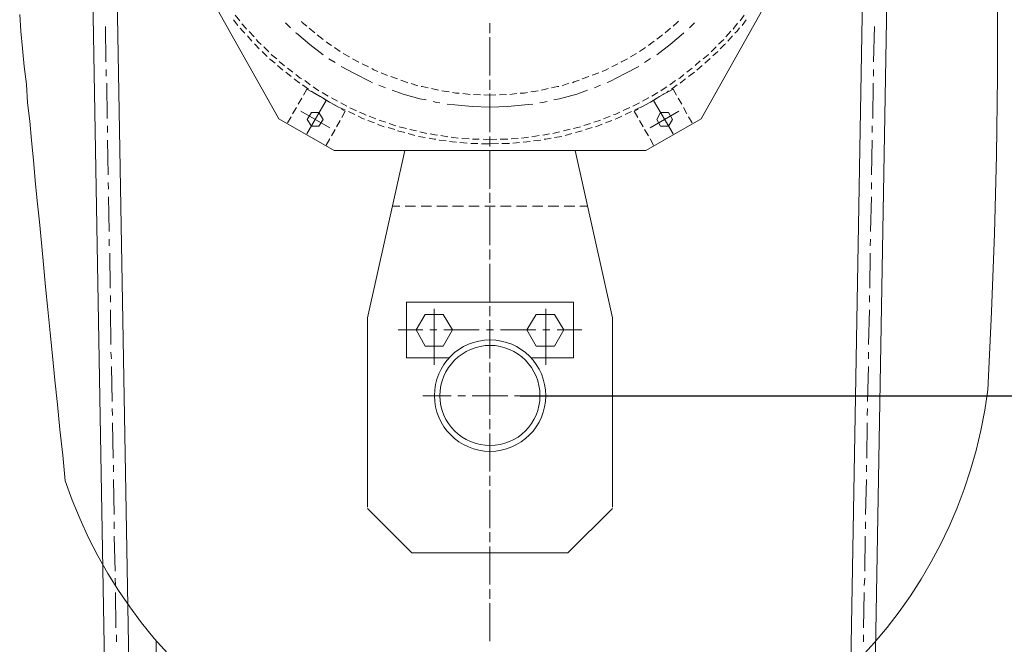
# Model space of a CAD drawing. Header units: millimetres. Extents: x 452087 to 582075, y 10891 to 81641.
# Tile 172 of 256: x 498361 to 499261, y 59010 to 59580. Entities that reach past the tile are written whole.
import ezdxf

# ---------------------------------------------------------------- set-up
doc = ezdxf.new("R2010")
doc.units = ezdxf.units.MM
doc.layers.get('Defpoints').update_dxf_attribs({"color": 8})
doc.layers.add('ОЗиМ Металл', color=1, linetype='Continuous', lineweight=50)
doc.styles.add('RomanS', font='romans.shx', dxfattribs={"width": 0.7})
doc.dimstyles.new('MOSOBL 1-100 (мм)', dxfattribs={"dimscale": 100, "dimtxt": 3, "dimasz": 2, "dimexe": 1.25, "dimexo": 0.625, "dimtad": 1, "dimdec": 0, "dimzin": 9, "dimtxsty": 'RomanS', "dimblk": 'ARCHTICK', "dimcen": 2.5, "dimdle": 1.25, "dimclrd": 7, "dimclre": 7, "dimclrt": 2, "dimadec": 0, "dimazin": 0, "dimtfac": 1, "dimtdec": 0, "dimtmove": 1, "dimatfit": 3, "dimfxl": 1, "dimtfill": 1, "dimlwd": 25, "dimlwe": 25, "dimarcsym": 0})

# ---------------------------------------------------------------- blocks, each defined once
blk = doc.blocks.new('механизм')
at = {"color": 7, "linetype": 'Continuous', "lineweight": 20, "true_color": 0x000007}
for points in [[(517175.73, 76371.03), (517281.58, 70319.05), (517281.58, 70319.05)], [(517197.42, 76371.4), (517303.27, 70319.43), (517303.27, 70319.43)], [(517906.98, 76371.4), (517800.75, 70319.43), (517800.75, 70319.43)], [(517928.67, 76371.03), (517822.82, 70319.05), (517822.82, 70319.05)], [(517324.59, 75113.88), (517328.71, 75109.02), (517328.71, 75109.02)], [(517775.69, 75109.02), (517779.43, 75113.88), (517779.43, 75113.88)], [(517208.64, 75103.78), (517209.02, 75072.36), (517209.02, 75072.36)], [(517323.1, 75109.76), (517326.84, 75104.9), (517326.84, 75104.9)], [(517329.08, 75102.28), (517331.33, 75099.67), (517333.2, 75097.8)], [(517330.58, 75106.4), (517333.95, 75102.28), (517334.69, 75101.54)], [(517369.48, 75107.15), (517373.97, 75102.66), (517373.97, 75102.66)], [(517383.69, 75108.64), (517384.44, 75107.52), (517388.56, 75104.15)], [(517390.8, 75102.28), (517395.66, 75098.17), (517395.66, 75098.17)], [(517552.01, 75106.77), (517552.01, 75100.41), (517552.01, 75100.41)], [(517552.01, 75104.15), (517552.01, 75097.8), (517552.01, 75097.8)], [(517708.73, 75098.17), (517713.6, 75102.28), (517713.6, 75102.28)], [(517715.84, 75104.15), (517719.58, 75107.52), (517720.7, 75108.64)], [(517730.43, 75102.66), (517734.92, 75107.15), (517734.92, 75107.15)], [(517769.7, 75101.54), (517770.08, 75102.28), (517773.44, 75106.77)], [(517771.2, 75097.8), (517773.07, 75099.67), (517775.31, 75102.66)], [(517777.56, 75104.9), (517781.3, 75109.76), (517781.3, 75109.76)], [(517895.75, 75103.78), (517895.01, 75072.36), (517895.01, 75072.36)], [(517335.44, 75095.55), (517339.56, 75090.69), (517339.56, 75090.69)], [(517336.94, 75099.29), (517341.43, 75094.8), (517341.43, 75094.8)], [(517378.46, 75098.17), (517379.2, 75097.8), (517391.17, 75087.7), (517403.14, 75078.72)], [(517397.91, 75096.3), (517403.14, 75092.18), (517403.14, 75092.18)], [(517552.01, 75094.43), (517552.01, 75062.64), (517552.01, 75062.64)], [(517701.25, 75078.72), (517713.22, 75087.7), (517725.19, 75097.8), (517725.57, 75098.17)], [(517701.25, 75092.56), (517706.49, 75096.3), (517706.49, 75096.3)], [(517762.97, 75094.8), (517767.46, 75099.67), (517767.46, 75099.67)], [(517764.84, 75090.69), (517768.96, 75095.55), (517768.96, 75095.55)], [(517341.8, 75088.44), (517342.55, 75087.7), (517345.92, 75083.96)], [(517343.3, 75092.18), (517345.17, 75090.31), (517347.79, 75087.7)], [(517350.03, 75085.83), (517354.52, 75081.34), (517354.52, 75081.34)], [(517405.76, 75090.31), (517408.38, 75088.44), (517410.62, 75086.95)], [(517413.24, 75085.08), (517418.48, 75081.71), (517418.48, 75081.71)], [(517552.01, 75091.81), (517552.01, 75060.02), (517552.01, 75060.02)], [(517685.92, 75081.71), (517691.15, 75085.08), (517691.15, 75085.08)], [(517693.77, 75086.95), (517695.64, 75088.44), (517699.01, 75090.69)], [(517749.88, 75081.34), (517754.37, 75085.83), (517754.37, 75085.83)], [(517756.61, 75088.07), (517758.86, 75090.31), (517761.1, 75092.18)], [(517758.11, 75083.96), (517761.85, 75087.7), (517762.97, 75088.44)], [(517348.53, 75081.71), (517353.02, 75077.22), (517353.02, 75077.22)], [(517356.76, 75079.09), (517357.14, 75078.72), (517361.62, 75074.98)], [(517421.1, 75079.84), (517426.71, 75076.85), (517426.71, 75076.85)], [(517677.69, 75076.85), (517683.3, 75079.84), (517683.3, 75079.84)], [(517742.77, 75074.98), (517747.26, 75078.72), (517747.63, 75079.09)], [(517751.38, 75077.6), (517755.86, 75081.71), (517755.86, 75081.71)], [(517355.27, 75074.98), (517360.13, 75071.24), (517360.13, 75071.24)], [(517362.37, 75068.99), (517367.24, 75064.88), (517367.24, 75064.88)], [(517363.87, 75072.73), (517368.73, 75068.62), (517368.73, 75068.62)], [(517408.38, 75074.98), (517413.99, 75071.61), (517413.99, 75071.61)], [(517419.23, 75068.25), (517431.2, 75061.89), (517445.04, 75054.78), (517447.28, 75053.66)], [(517429.33, 75074.98), (517434.56, 75072.36), (517434.94, 75071.99)], [(517437.93, 75070.49), (517443.54, 75067.87), (517443.54, 75067.87)], [(517657.12, 75054.03), (517659.36, 75054.78), (517673.2, 75061.89), (517685.17, 75068.25)], [(517661.23, 75067.87), (517666.47, 75070.49), (517666.47, 75070.49)], [(517669.46, 75071.99), (517669.83, 75072.36), (517675.07, 75074.98)], [(517690.41, 75071.61), (517695.64, 75075.35), (517695.64, 75075.35)], [(517735.67, 75068.99), (517740.15, 75073.11), (517740.15, 75073.11)], [(517737.16, 75064.88), (517742.02, 75068.99), (517742.02, 75068.99)], [(517744.27, 75071.24), (517749.13, 75075.35), (517749.13, 75075.35)], [(517209.39, 75065.63), (517209.39, 75059.64), (517209.39, 75059.64)], [(517369.85, 75063.01), (517374.72, 75059.27), (517374.72, 75059.27)], [(517371.35, 75066.75), (517376.21, 75063.01), (517376.21, 75063.01)], [(517378.83, 75061.14), (517382.57, 75057.77), (517384.07, 75057.02)], [(517446.53, 75066.38), (517448.4, 75065.25), (517452.14, 75063.76)], [(517455.14, 75062.64), (517460.75, 75060.02), (517460.75, 75060.02)], [(517463.74, 75059.27), (517469.72, 75057.02), (517469.72, 75057.02)], [(517634.67, 75057.02), (517640.66, 75059.27), (517640.66, 75059.27)], [(517643.65, 75060.39), (517649.64, 75062.64), (517649.64, 75062.64)], [(517652.63, 75063.76), (517655.99, 75065.25), (517658.24, 75066.38)], [(517720.7, 75057.02), (517721.83, 75057.77), (517725.57, 75061.14)], [(517728.18, 75063.01), (517733.05, 75066.75), (517733.05, 75066.75)], [(517729.68, 75059.27), (517734.92, 75063.01), (517734.92, 75063.01)], [(517895.01, 75065.63), (517895.01, 75059.64), (517895.01, 75059.64)], [(517209.76, 75053.28), (517210.14, 75021.87), (517210.14, 75021.87)], [(517377.33, 75057.02), (517380.33, 75054.78), (517382.2, 75053.28)], [(517384.82, 75051.79), (517390.05, 75048.05), (517390.05, 75048.05)], [(517386.69, 75055.53), (517391.55, 75051.79), (517391.55, 75051.79)], [(517394.17, 75049.92), (517396.41, 75048.42), (517399.4, 75046.55)], [(517452.89, 75051.41), (517458.88, 75049.17), (517458.88, 75049.17)], [(517472.71, 75055.9), (517476.83, 75054.41), (517478.7, 75053.66)], [(517481.69, 75052.91), (517487.68, 75051.04), (517487.68, 75051.04)], [(517490.67, 75050.29), (517491.79, 75050.29), (517497.03, 75049.17)], [(517552.01, 75056.28), (517552.01, 75049.92), (517552.01, 75049.92)], [(517552.01, 75053.66), (517552.01, 75047.3), (517552.01, 75047.3)], [(517607.37, 75049.17), (517612.61, 75050.29), (517613.73, 75050.29)], [(517616.72, 75051.04), (517622.71, 75053.28), (517622.71, 75053.28)], [(517626.07, 75053.66), (517627.57, 75054.41), (517632.06, 75055.9)], [(517645.52, 75049.17), (517651.13, 75051.41), (517651.13, 75051.41)], [(517704.99, 75046.55), (517707.99, 75048.42), (517710.23, 75049.92)], [(517712.85, 75051.79), (517718.09, 75055.53), (517718.09, 75055.53)], [(517714.35, 75048.05), (517719.58, 75051.79), (517719.58, 75051.79)], [(517722.2, 75053.28), (517724.07, 75054.78), (517727.06, 75057.02)], [(517894.63, 75053.28), (517894.26, 75021.87), (517894.26, 75021.87)], [(517385.56, 75042.44), (517388.56, 75048.05), (517388.56, 75048.05)], [(517388.56, 75048.05), (517392.3, 75045.8), (517392.3, 75045.8)], [(517392.67, 75046.18), (517394.17, 75045.06), (517397.91, 75042.81)], [(517395.29, 75044.31), (517400.53, 75041.32), (517400.53, 75041.32)], [(517400.9, 75041.32), (517406.14, 75037.95), (517406.14, 75037.95)], [(517402.4, 75045.06), (517407.63, 75041.69), (517407.63, 75041.69)], [(517464.86, 75046.93), (517474.59, 75043.56), (517489.55, 75039.44), (517495.16, 75038.32)], [(517500.02, 75048.42), (517506.38, 75046.93), (517506.38, 75046.93)], [(517509.37, 75046.55), (517515.73, 75045.43), (517515.73, 75045.43)], [(517518.72, 75045.06), (517521.71, 75044.31), (517524.71, 75044.31)], [(517528.07, 75043.93), (517534.43, 75043.19), (517534.43, 75043.19)], [(517537.42, 75043.19), (517543.78, 75042.81), (517543.78, 75042.81)], [(517546.77, 75042.81), (517552.01, 75042.44), (517552.01, 75042.44)], [(517552.01, 75043.93), (517552.01, 75012.14), (517552.01, 75012.14)], [(517552.01, 75042.44), (517557.62, 75042.81), (517557.62, 75042.81)], [(517552.01, 75041.32), (517552.01, 75009.52), (517552.01, 75009.52)], [(517560.61, 75042.81), (517566.97, 75043.19), (517566.97, 75043.19)], [(517569.97, 75043.19), (517576.32, 75043.93), (517576.32, 75043.93)], [(517579.32, 75044.31), (517582.68, 75044.31), (517585.68, 75045.06)], [(517588.67, 75045.43), (517595.4, 75046.55), (517595.4, 75046.55)], [(517598.39, 75046.93), (517604.38, 75048.42), (517604.38, 75048.42)], [(517609.24, 75038.32), (517614.48, 75039.44), (517629.81, 75043.56), (517639.54, 75046.93)], [(517696.77, 75041.69), (517702.38, 75045.06), (517702.38, 75045.06)], [(517698.26, 75037.95), (517703.87, 75041.32), (517703.87, 75041.32)], [(517709.11, 75044.31), (517703.87, 75041.32), (517703.87, 75041.32)], [(517706.49, 75043.19), (517710.23, 75045.06), (517711.73, 75046.55)], [(517715.84, 75048.05), (517712.1, 75045.8), (517712.1, 75045.8)], [(517718.83, 75042.44), (517715.84, 75048.05), (517715.84, 75048.05)], [(517380.7, 75034.58), (517384.07, 75039.82), (517384.07, 75039.82)], [(517388.56, 75008.03), (517405.76, 75037.95), (517405.76, 75037.95)], [(517403.14, 75039.82), (517408.75, 75036.45), (517408.75, 75036.45)], [(517408.75, 75036.45), (517414.36, 75033.46), (517414.36, 75033.46)], [(517410.62, 75040.19), (517415.86, 75037.2), (517415.86, 75037.2)], [(517411.37, 75034.96), (517416.98, 75031.96), (517416.98, 75031.96)], [(517416.98, 75031.96), (517422.97, 75029.35), (517422.97, 75029.35)], [(517418.85, 75035.7), (517424.46, 75032.71), (517424.46, 75032.71)], [(517501.52, 75036.83), (517504.88, 75036.08), (517507.5, 75035.7)], [(517513.86, 75034.58), (517520.97, 75033.83), (517536.3, 75032.34), (517552.01, 75031.96)], [(517552.01, 75031.96), (517568.1, 75032.34), (517583.43, 75033.83), (517590.54, 75034.58)], [(517596.9, 75035.7), (517599.14, 75036.08), (517603.26, 75036.83)], [(517679.93, 75032.71), (517685.92, 75035.7), (517685.92, 75035.7)], [(517681.8, 75029.35), (517687.04, 75031.96), (517687.04, 75031.96)], [(517693.02, 75034.96), (517687.41, 75031.96), (517687.41, 75031.96)], [(517688.54, 75037.2), (517693.77, 75040.19), (517694.15, 75040.19)], [(517690.03, 75033.46), (517695.64, 75036.45), (517695.64, 75036.45)], [(517701.25, 75039.82), (517695.64, 75036.45), (517695.64, 75036.45)], [(517715.84, 75008.03), (517698.26, 75037.95), (517698.26, 75037.95)], [(517723.7, 75034.58), (517720.33, 75039.82), (517720.33, 75039.82)], [(517371.35, 75017.75), (517374.72, 75023.36), (517374.72, 75023.36)], [(517375.84, 75025.98), (517379.2, 75031.59), (517379.2, 75031.59)], [(517409.13, 75013.26), (517383.32, 75028.22), (517383.32, 75028.22)], [(517419.6, 75030.09), (517422.97, 75028.22), (517422.97, 75028.22)], [(517419.98, 75022.61), (517422.97, 75028.22), (517422.97, 75028.22)], [(517425.96, 75027.85), (517431.57, 75025.23), (517431.57, 75025.23)], [(517427.08, 75031.22), (517433.07, 75028.6), (517433.07, 75028.6)], [(517434.56, 75023.74), (517438.3, 75021.87), (517440.17, 75021.12)], [(517435.68, 75027.48), (517439.8, 75025.61), (517441.67, 75024.86)], [(517444.29, 75023.74), (517450.27, 75021.49), (517450.27, 75021.49)], [(517653.75, 75021.49), (517659.74, 75023.74), (517659.74, 75023.74)], [(517662.73, 75025.23), (517664.6, 75025.61), (517668.34, 75027.48)], [(517664.22, 75021.12), (517665.72, 75021.87), (517670.21, 75023.74)], [(517671.33, 75028.97), (517677.32, 75031.59), (517677.32, 75031.59)], [(517673.2, 75025.23), (517678.81, 75027.85), (517678.81, 75027.85)], [(517684.8, 75030.09), (517681.06, 75028.22), (517681.06, 75028.22)], [(517684.42, 75022.61), (517681.06, 75028.22), (517681.06, 75028.22)], [(517695.27, 75013.26), (517721.08, 75028.22), (517721.08, 75028.22)], [(517728.18, 75025.98), (517725.19, 75031.59), (517725.19, 75031.59)], [(517733.05, 75017.75), (517729.68, 75023.36), (517729.68, 75023.36)], [(517210.51, 75015.13), (517210.51, 75009.15), (517210.51, 75009.15)], [(517415.11, 75014.38), (517418.48, 75019.99), (517418.48, 75019.99)], [(517443.17, 75019.99), (517449.15, 75017.75), (517449.15, 75017.75)], [(517451.77, 75016.63), (517453.64, 75015.88), (517457.75, 75014.38)], [(517453.26, 75020.37), (517455.14, 75019.62), (517459.25, 75018.5)], [(517462.24, 75017.38), (517468.23, 75015.13), (517468.23, 75015.13)], [(517471.22, 75014.38), (517477.58, 75012.89), (517477.58, 75012.89)], [(517626.82, 75012.89), (517633.18, 75014.38), (517633.18, 75014.38)], [(517636.17, 75015.51), (517642.16, 75017.38), (517642.16, 75017.38)], [(517645.15, 75018.5), (517649.26, 75019.62), (517651.13, 75020.37)], [(517646.64, 75014.38), (517650.38, 75015.88), (517652.63, 75016.63)], [(517655.62, 75017.75), (517661.23, 75019.99), (517661.23, 75019.99)], [(517689.28, 75014.38), (517685.92, 75019.99), (517685.92, 75019.99)], [(517893.88, 75015.13), (517893.88, 75009.15), (517893.88, 75009.15)], [(517410.62, 75006.16), (517413.99, 75011.77), (517413.99, 75011.77)], [(517461.12, 75013.64), (517467.1, 75011.77), (517467.1, 75011.77)], [(517469.72, 75010.64), (517476.08, 75009.15), (517476.08, 75009.15)], [(517479.07, 75008.4), (517485.06, 75006.53), (517485.06, 75006.53)], [(517480.57, 75011.77), (517486.55, 75010.64), (517486.55, 75010.64)], [(517488.42, 75005.78), (517494.41, 75004.66), (517494.41, 75004.66)], [(517489.55, 75009.9), (517495.91, 75008.4), (517495.91, 75008.4)], [(517498.9, 75008.03), (517503.01, 75007.28), (517505.26, 75006.9)], [(517508.25, 75006.53), (517514.61, 75005.41), (517514.61, 75005.41)], [(517552.01, 75005.78), (517552.01, 74999.42), (517552.01, 74999.42)], [(517589.79, 75005.41), (517596.15, 75006.53), (517596.15, 75006.53)], [(517599.51, 75006.9), (517601.38, 75007.28), (517605.5, 75008.03)], [(517608.49, 75008.4), (517614.48, 75009.9), (517614.48, 75009.9)], [(517609.99, 75004.66), (517616.35, 75005.78), (517616.35, 75005.78)], [(517617.84, 75010.64), (517623.83, 75012.14), (517623.83, 75012.14)], [(517619.34, 75006.53), (517625.32, 75008.4), (517625.32, 75008.4)], [(517628.69, 75009.15), (517634.67, 75010.64), (517634.67, 75010.64)], [(517637.67, 75011.77), (517643.65, 75013.64), (517643.65, 75013.64)], [(517693.77, 75006.16), (517690.41, 75011.77), (517690.41, 75011.77)], [(517210.51, 75002.41), (517210.89, 74971.37), (517210.89, 74971.37)], [(517405.76, 74997.93), (517409.13, 75003.54), (517409.13, 75003.54)], [(517497.78, 75004.29), (517502.26, 75003.16), (517503.76, 75003.16)], [(517506.75, 75002.41), (517513.11, 75001.67), (517513.11, 75001.67)], [(517516.1, 75001.29), (517518.72, 75000.92), (517522.46, 75000.54)], [(517517.6, 75005.03), (517519.47, 75004.66), (517523.96, 75004.29)], [(517525.45, 75000.17), (517531.81, 74999.8), (517531.81, 74999.8)], [(517526.95, 75003.91), (517533.68, 75003.54), (517533.68, 75003.54)], [(517535.18, 74999.42), (517535.55, 74999.42), (517541.54, 74999.42)], [(517536.68, 75003.16), (517542.66, 75003.16), (517542.66, 75003.16)], [(517544.53, 74999.05), (517552.01, 74999.05), (517552.01, 74999.05)], [(517546.03, 75003.16), (517552.01, 75002.79), (517552.01, 75002.79)], [(517552.01, 75002.79), (517558.37, 75003.16), (517558.37, 75003.16)], [(517552.01, 75003.16), (517552.01, 74996.8), (517552.01, 74996.8)], [(517552.01, 74999.05), (517559.87, 74999.42), (517559.87, 74999.42)], [(517561.36, 75003.16), (517568.1, 75003.16), (517568.1, 75003.16)], [(517562.86, 74999.42), (517568.84, 74999.42), (517569.59, 74999.42)], [(517571.09, 75003.54), (517577.45, 75003.91), (517577.45, 75003.91)], [(517572.58, 74999.8), (517578.57, 75000.17), (517578.57, 75000.17)], [(517580.44, 75004.29), (517584.93, 75004.66), (517586.8, 75005.03)], [(517581.93, 75000.54), (517585.3, 75000.92), (517588.29, 75001.29)], [(517591.29, 75001.67), (517597.64, 75002.41), (517597.64, 75002.41)], [(517600.64, 75003.16), (517602.13, 75003.16), (517607, 75004.29)], [(517698.26, 74997.93), (517695.27, 75003.54), (517695.27, 75003.54)], [(517893.88, 75002.41), (517893.14, 74971.37), (517893.14, 74971.37)], [(517552.01, 74993.06), (517552.01, 74961.64), (517552.01, 74961.64)], [(517552.01, 74990.45), (517552.01, 74959.03), (517552.01, 74959.03)], [(517210.89, 74964.64), (517211.26, 74958.65), (517211.26, 74958.65)], [(517893.14, 74964.64), (517893.14, 74958.65), (517893.14, 74958.65)], [(517552.01, 74955.29), (517552.01, 74948.93), (517552.01, 74948.93)], [(517552.01, 74952.67), (517552.01, 74946.31), (517552.01, 74946.31)], [(517211.26, 74951.92), (517212.01, 74920.87), (517212.01, 74920.87)], [(517893.14, 74951.92), (517892.39, 74920.87), (517892.39, 74920.87)], [(517471.59, 74943.32), (517464.86, 74943.32), (517464.86, 74943.32)], [(517485.81, 74943.32), (517476.46, 74943.32), (517476.46, 74943.32)], [(517500.02, 74943.32), (517490.67, 74943.32), (517490.67, 74943.32)], [(517514.23, 74943.32), (517504.88, 74943.32), (517504.88, 74943.32)], [(517528.45, 74943.32), (517518.72, 74943.32), (517518.72, 74943.32)], [(517542.66, 74943.32), (517533.31, 74943.32), (517533.31, 74943.32)], [(517556.87, 74943.32), (517547.52, 74943.32), (517547.52, 74943.32)], [(517552.01, 74942.57), (517552.01, 74911.15), (517552.01, 74911.15)], [(517552.01, 74939.95), (517552.01, 74908.53), (517552.01, 74908.53)], [(517571.09, 74943.32), (517561.74, 74943.32), (517561.74, 74943.32)], [(517585.3, 74943.32), (517575.95, 74943.32), (517575.95, 74943.32)], [(517599.51, 74943.32), (517590.16, 74943.32), (517590.16, 74943.32)], [(517613.73, 74943.32), (517604.38, 74943.32), (517604.38, 74943.32)], [(517627.94, 74943.32), (517618.59, 74943.32), (517618.59, 74943.32)], [(517639.54, 74943.32), (517632.43, 74943.32), (517632.43, 74943.32)], [(517212.01, 74914.14), (517212.01, 74908.16), (517212.01, 74908.16)], [(517892.39, 74914.14), (517892.01, 74908.16), (517892.01, 74908.16)], [(517212.38, 74901.42), (517212.76, 74870.38), (517212.76, 74870.38)], [(517552.01, 74904.79), (517552.01, 74898.43), (517552.01, 74898.43)], [(517552.01, 74902.17), (517552.01, 74895.81), (517552.01, 74895.81)], [(517892.01, 74901.42), (517891.64, 74870.38), (517891.64, 74870.38)], [(517552.01, 74892.07), (517552.01, 74860.28), (517552.01, 74860.28)], [(517552.01, 74889.45), (517552.01, 74858.04), (517552.01, 74858.04)], [(517213.13, 74863.65), (517213.13, 74857.66), (517213.13, 74857.66)], [(517891.27, 74863.65), (517891.27, 74857.66), (517891.27, 74857.66)], [(517213.13, 74850.93), (517213.5, 74819.88), (517213.5, 74819.88)], [(517502.26, 74801.93), (517502.26, 74851.68), (517502.26, 74851.68)], [(517552.01, 74854.29), (517552.01, 74847.94), (517552.01, 74847.94)], [(517552.01, 74851.68), (517552.01, 74845.32), (517552.01, 74845.32)], [(517602.13, 74801.93), (517602.13, 74851.68), (517602.13, 74851.68)], [(517891.27, 74850.93), (517890.52, 74819.88), (517890.52, 74819.88)], [(517552.01, 74841.58), (517552.01, 74809.78), (517552.01, 74809.78)], [(517552.01, 74838.96), (517552.01, 74807.54), (517552.01, 74807.54)], [(517470.1, 74832.97), (517492.17, 74832.97), (517492.17, 74832.97)], [(517498.52, 74832.97), (517504.88, 74832.97), (517504.88, 74832.97)], [(517510.87, 74832.97), (517542.66, 74832.97), (517542.66, 74832.97)], [(517549.02, 74832.97), (517555.38, 74832.97), (517555.38, 74832.97)], [(517561.74, 74832.97), (517593.16, 74832.97), (517593.16, 74832.97)], [(517599.51, 74832.97), (517605.87, 74832.97), (517605.87, 74832.97)], [(517612.23, 74832.97), (517634.3, 74832.97), (517634.3, 74832.97)], [(517213.5, 74813.15), (517213.88, 74807.17), (517213.88, 74807.17)], [(517890.52, 74813.15), (517890.52, 74807.17), (517890.52, 74807.17)], [(517552.01, 74803.8), (517552.01, 74797.44), (517552.01, 74797.44)], [(517213.88, 74800.43), (517214.63, 74769.01), (517214.63, 74769.01)], [(517552.01, 74801.18), (517552.01, 74794.82), (517552.01, 74794.82)], [(517890.52, 74800.43), (517889.77, 74769.01), (517889.77, 74769.01)], [(517552.01, 74791.08), (517552.01, 74759.29), (517552.01, 74759.29)], [(517552.01, 74788.46), (517552.01, 74757.04), (517552.01, 74757.04)], [(517517.6, 74774.25), (517492.17, 74774.25), (517492.17, 74774.25)], [(517530.32, 74774.25), (517523.58, 74774.25), (517523.58, 74774.25)], [(517568.1, 74774.25), (517536.3, 74774.25), (517536.3, 74774.25)], [(517580.81, 74774.25), (517574.08, 74774.25), (517574.08, 74774.25)], [(517611.86, 74774.25), (517586.8, 74774.25), (517586.8, 74774.25)], [(517214.63, 74762.66), (517215, 74756.67), (517215, 74756.67)], [(517889.77, 74762.66), (517889.4, 74756.67), (517889.4, 74756.67)], [(517552.01, 74753.3), (517552.01, 74746.95), (517552.01, 74746.95)], [(517552.01, 74750.69), (517552.01, 74744.33), (517552.01, 74744.33)], [(517215, 74749.94), (517215.38, 74718.52), (517215.38, 74718.52)], [(517889.4, 74749.94), (517889.02, 74718.52), (517889.02, 74718.52)], [(517552.01, 74740.59), (517552.01, 74708.79), (517552.01, 74708.79)], [(517552.01, 74737.97), (517552.01, 74706.55), (517552.01, 74706.55)], [(517215.75, 74712.16), (517215.75, 74706.17), (517215.75, 74706.17)], [(517888.65, 74712.16), (517888.65, 74706.17), (517888.65, 74706.17)], [(517215.75, 74699.44), (517216.5, 74668.02), (517216.5, 74668.02)], [(517552.01, 74702.81), (517552.01, 74696.45), (517552.01, 74696.45)], [(517552.01, 74700.19), (517552.01, 74693.83), (517552.01, 74693.83)], [(517888.65, 74699.44), (517887.9, 74668.02), (517887.9, 74668.02)], [(517552.01, 74690.09), (517552.01, 74658.3), (517552.01, 74658.3)], [(517552.01, 74687.47), (517552.01, 74656.05), (517552.01, 74656.05)], [(517216.5, 74661.66), (517216.5, 74655.31), (517216.5, 74655.31)], [(517887.9, 74661.66), (517887.9, 74655.31), (517887.9, 74655.31)], [(517216.5, 74648.95), (517217.25, 74617.53), (517217.25, 74617.53)], [(517552.01, 74652.31), (517552.01, 74645.95), (517552.01, 74645.95)], [(517552.01, 74649.32), (517552.01, 74643.34), (517552.01, 74643.34)], [(517887.53, 74648.95), (517887.15, 74617.53), (517887.15, 74617.53)], [(517552.01, 74639.6), (517552.01, 74607.8), (517552.01, 74607.8)], [(517552.01, 74636.98), (517552.01, 74605.56), (517552.01, 74605.56)], [(517217.25, 74611.17), (517217.62, 74604.81), (517217.62, 74604.81)], [(517887.15, 74611.17), (517886.78, 74604.81), (517886.78, 74604.81)], [(517552.01, 74601.44), (517552.01, 74595.46), (517552.01, 74595.46)], [(517217.62, 74598.45), (517217.99, 74567.03), (517217.99, 74567.03)], [(517552.01, 74598.83), (517552.01, 74592.84), (517552.01, 74592.84)], [(517886.78, 74598.45), (517886.03, 74567.03), (517886.03, 74567.03)], [(517552.01, 74589.1), (517552.01, 74557.31), (517552.01, 74557.31)], [(517552.01, 74586.48), (517552.01, 74555.06), (517552.01, 74555.06)], [(517218.37, 74560.67), (517218.37, 74554.31), (517218.37, 74554.31)], [(517886.03, 74560.67), (517886.03, 74554.31), (517886.03, 74554.31)], [(517253.9, 74555.44), (517253.9, 73232.46), (517253.9, 73232.46)]]:
    blk.add_lwpolyline(points, dxfattribs=at)
for points in [[(517392.67, 75014.76), (517388.93, 75020.74), (517392.67, 75027.1), (517399.4, 75027.1), (517403.14, 75020.74), (517399.4, 75014.76)], [(517711.73, 75014.76), (517715.47, 75020.74), (517711.73, 75027.1), (517704.62, 75027.1), (517701.25, 75020.74), (517704.62, 75014.76)]]:
    blk.add_lwpolyline(points, close=True, dxfattribs=at)
at = {"layer": 'ОЗиМ Металл', "linetype": 'Continuous', "lineweight": 20}
for points in [[(517172.73, 74698.32), (517170.49, 74721.14), (517167.87, 74743.95), (517165.63, 74766.4), (517163.38, 74788.09), (517161.14, 74809.78), (517159.27, 74830.36), (517157.02, 74851.3), (517155.15, 74871.5), (517153.28, 74891.32), (517151.41, 74910.78), (517149.54, 74929.48), (517147.67, 74948.18), (517145.8, 74966.51), (517144.31, 74984.46), (517142.44, 75002.04), (517140.94, 75019.25), (517139.07, 75035.7), (517137.95, 75052.54), (517136.08, 75068.25), (517134.58, 75084.33), (517133.09, 75099.67), (517131.96, 75114.63)], [(517997.12, 74779.11), (518000.49, 74849.06), (518003.1, 74919), (518004.97, 74988.95), (518005.72, 75059.27), (518005.72, 75129.21), (518004.23, 75199.16), (518002.36, 75269.11), (517999.74, 75339.05), (517995.62, 75409), (517991.14, 75478.94), (517985.52, 75548.89), (517978.79, 75618.46), (517971.31, 75688.03), (517963.08, 75757.6)], [(517227.72, 75263.12), (517363.5, 75021.49), (517363.5, 75021.49)], [(517876.68, 75263.12), (517740.9, 75021.49), (517740.9, 75021.49)], [(517363.5, 75021.49), (517412.87, 74993.06), (517412.87, 74993.06)], [(517740.9, 75021.49), (517691.53, 74993.06), (517691.53, 74993.06)], [(517691.53, 74993.06), (517412.87, 74993.06), (517412.87, 74993.06)], [(517476.08, 74993.06), (517442.79, 74843.82), (517442.79, 74843.82)], [(517628.32, 74993.06), (517661.61, 74843.82), (517661.61, 74843.82)], [(517477.58, 74807.91), (517477.58, 74857.66), (517477.58, 74857.66)], [(517477.58, 74857.66), (517626.82, 74857.66), (517626.82, 74857.66)], [(517626.82, 74807.91), (517626.82, 74857.66), (517626.82, 74857.66)], [(517442.79, 74843.82), (517442.79, 74674.76), (517442.79, 74674.76)], [(517661.61, 74843.82), (517661.61, 74674.76), (517661.61, 74674.76)], [(517477.58, 74807.91), (517515.73, 74807.91), (517515.73, 74807.91)], [(517588.67, 74807.91), (517626.82, 74807.91), (517626.82, 74807.91)], [(517442.79, 74673.63), (517482.44, 74633.99), (517621.96, 74633.99)], [(517621.96, 74633.99), (517661.61, 74673.63), (517661.61, 74673.63)]]:
    blk.add_lwpolyline(points, dxfattribs=at)
for points in [[(517494.41, 74818.39), (517486.18, 74832.97), (517494.41, 74846.81), (517510.49, 74846.81), (517518.72, 74832.97), (517510.49, 74818.39)], [(517593.53, 74818.39), (517585.3, 74832.97), (517593.53, 74846.81), (517609.99, 74846.81), (517618.22, 74832.97), (517609.99, 74818.39)]]:
    blk.add_lwpolyline(points, close=True, dxfattribs=at)
for points, knots in [([(517602.13, 74774.25), (517602.13, 74801.93), (517579.69, 74824), (517552.39, 74824), (517552.39, 74824), (517524.71, 74824), (517502.64, 74801.93), (517502.64, 74774.25), (517502.64, 74774.25), (517502.64, 74746.95), (517524.71, 74724.5), (517552.39, 74724.5), (517552.39, 74724.5), (517579.69, 74724.5), (517602.13, 74746.95), (517602.13, 74774.25)], [0, 0, 0, 0, 0.0625, 0.0625, 0.0625, 0.062501, 0.125, 0.125, 0.125, 0.125001, 0.1875, 0.1875, 0.1875, 0.187501, 1, 1, 1, 1]), ([(517596.9, 74774.25), (517596.9, 74798.94), (517577.07, 74819.14), (517552.39, 74819.14), (517552.39, 74819.14), (517527.7, 74819.14), (517507.5, 74798.94), (517507.5, 74774.25), (517507.5, 74774.25), (517507.5, 74749.56), (517527.7, 74729.74), (517552.39, 74729.74), (517552.39, 74729.74), (517577.07, 74729.74), (517596.9, 74749.56), (517596.9, 74774.25)], [0, 0, 0, 0, 0.0625, 0.0625, 0.0625, 0.062501, 0.125, 0.125, 0.125, 0.125001, 0.1875, 0.1875, 0.1875, 0.187501, 1, 1, 1, 1]), ([(517172.73, 74698.32), (517235.57, 74510.55), (517419.98, 74390.48), (517617.09, 74409.93), (517617.09, 74409.93), (517814.59, 74429.39), (517972.06, 74582.74), (517997.12, 74779.49)], [0, 0, 0, 0, 0.125, 0.125, 0.125, 0.125001, 1, 1, 1, 1])]:
    blk.add_open_spline(points, degree=3, knots=knots, dxfattribs=at)
blk = doc.blocks.new('_ArchTick')
at = {"color": 0, "linetype": 'ByBlock', "const_width": 0.15}
blk.add_lwpolyline([(-0.5, -0.5), (0.5, 0.5)], dxfattribs=at)
blk = doc.blocks.new('*D675')
at = {"color": 7, "lineweight": 25, "transparency": 16777216}
for p, q in [((499963.38, 56411.13), (499963.38, 59361.48)), ((498818.44, 59236.48), (500088.38, 59236.48)), ((499759.05, 56536.13), (500088.38, 56536.13))]:
    blk.add_line(p, q, dxfattribs=at)
at = {"layer": 'Defpoints', "color": 0, "transparency": 16777216}
for p in [(498755.94, 59236.48), (499963.38, 59236.48), (499696.55, 56536.13)]:
    blk.add_point(p, dxfattribs=at)
at = {"color": 7, "lineweight": 25, "transparency": 16777216, "xscale": 200, "yscale": 200, "zscale": 200}
for p, rotation in [((499963.38, 59236.48), 90), ((499963.38, 56536.13), 270)]:
    blk.add_blockref('_ArchTick', p, dxfattribs=dict(at, rotation=rotation))
at = {"color": 2, "transparency": 16777216, "insert": (499750.88, 57886.31), "char_height": 300, "attachment_point": 5, "rotation": 90, "style": 'RomanS', "bg_fill": 3, "box_fill_scale": 1.1, "bg_fill_color": 256, "bg_fill_true_color": 13158600, "bg_fill_transparency": 0}
blk.add_mtext('2700', dxfattribs=at)

msp = doc.modelspace()

# ---------------------------------------------------------------- block references
at = {"color": 5, "xscale": 1.02236421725, "yscale": 1.02236421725, "zscale": 1.02236421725}
msp.add_blockref('механизм', (-30336.09, -17210.04), dxfattribs=at)

# ---------------------------------------------------------------- next in the draw order: dimensions: what is measured, and where the dimension line sits
at = {"color": 5}
dim = msp.add_linear_dim(base=(499963.38, 59236.48), p1=(499696.55, 56536.13), p2=(498755.94, 59236.48), angle=90, dimstyle='MOSOBL 1-100 (мм)', override={"dimfxl": 0.5, "dimarcsym": 1}, dxfattribs=at)
dim.commit()
dim.dimension.update_dxf_attribs({"geometry": '*D675', "text_midpoint": (499750.88, 57886.31)})

doc.saveas('drawing.dxf')
